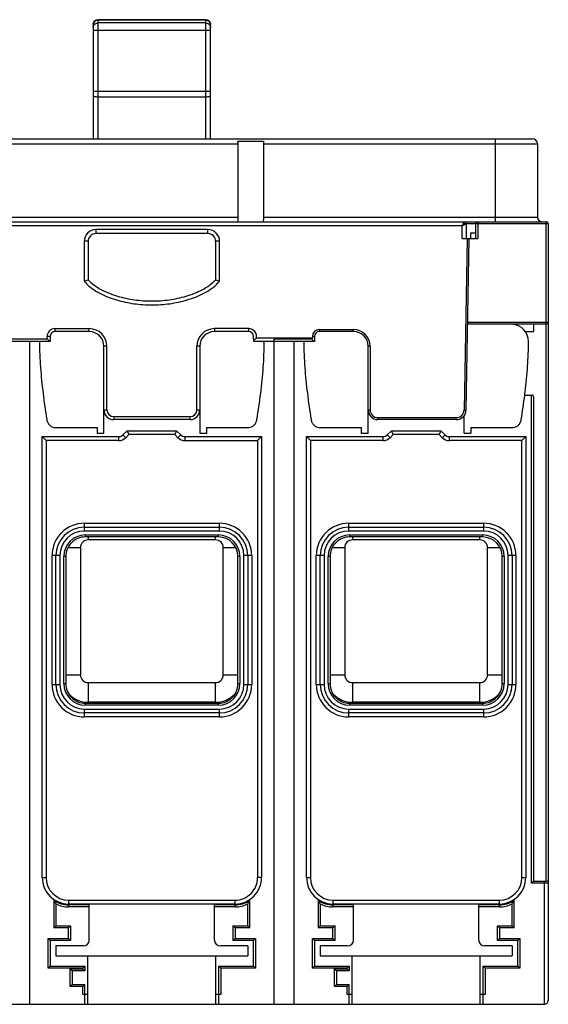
# Model space of a CAD drawing. Header units: millimetres. Extents: x 16 to 124, y 47 to 147.
# Tile 2 of 2: x 70 to 124, y 47 to 147. Entities that reach past the tile are written whole.
import ezdxf

# ---------------------------------------------------------------- set-up
doc = ezdxf.new("R2010")
doc.units = ezdxf.units.MM
doc.header["$LTSCALE"] = 12.585738
doc.layers.get('0').update_dxf_attribs({"linetype": 'CONTINUOUS'})

msp = doc.modelspace()

# ---------------------------------------------------------------- linework, layer by layer
at = {"color": 7, "linetype": 'Continuous'}
for p, q in [((78.15, 135.17), (78.15, 147.35)), ((78.15, 147.35), (89.15, 147.35)), ((89.15, 147.33), (78.15, 147.33)), ((89.15, 147.02), (78.15, 147.02)), ((89.15, 135.17), (89.15, 147.35)), ((77.65, 146.85), (77.65, 135.17)), ((89.15, 146.26), (78.15, 146.26)), ((89.65, 135.17), (89.65, 146.85)), ((78.15, 140.03), (89.15, 140.03)), ((89.15, 139.44), (78.15, 139.44)), ((17.76, 135.17), (122.54, 135.17)), ((92.42, 134.94), (92.42, 126.81)), ((92.42, 134.94), (95.06, 134.94)), ((95.06, 134.94), (95.06, 126.92)), ((118.75, 126.67), (118.75, 135.17)), ((17.26, 134.67), (92.42, 134.67)), ((92.42, 134.75), (92.42, 134.86)), ((95.06, 134.67), (123.04, 134.67)), ((123.04, 134.67), (123.04, 127.17)), ((17.26, 127.17), (92.42, 127.17)), ((95.06, 127.17), (123.04, 127.17)), ((24.54, 126.67), (123.95, 126.67)), ((115.35, 126.27), (24.95, 126.27)), ((77.93, 125.89), (77.93, 125.49)), ((89.37, 125.89), (77.93, 125.89)), ((89.37, 125.49), (89.37, 125.89)), ((92.42, 126.81), (92.41, 126.67)), ((115.35, 126.27), (115.75, 126.47)), ((115.35, 124.97), (115.35, 126.27)), ((124.15, 126.47), (115.55, 126.47)), ((115.75, 126.47), (115.75, 124.97)), ((116.75, 124.97), (116.75, 126.47)), ((116.95, 126.67), (116.95, 124.97)), ((123.95, 59.27), (123.95, 126.67)), ((124.15, 126.47), (124.15, 47.07)), ((89.37, 125.49), (77.93, 125.49)), ((115.35, 124.97), (116.95, 124.97)), ((115.86, 124.97), (115.55, 107.44)), ((115.75, 107.44), (116.06, 124.97)), ((116.21, 125.57), (116.75, 125.57)), ((116.21, 125.57), (116.21, 124.97)), ((76.73, 124.69), (76.73, 120.62)), ((77.13, 124.69), (76.73, 124.69)), ((77.13, 124.69), (77.13, 120.76)), ((90.17, 120.76), (90.17, 124.69)), ((90.57, 124.69), (90.17, 124.69)), ((90.57, 120.62), (90.57, 124.69)), ((115.91, 116.43), (124.15, 116.43)), ((123.95, 116.23), (115.91, 116.23)), ((122.65, 116.23), (122.65, 115.47)), ((72.95, 114.73), (72.95, 114.96)), ((73.25, 114.96), (72.95, 114.96)), ((73.25, 114.96), (73.25, 114.43)), ((73.75, 115.76), (73.75, 115.46)), ((73.75, 115.76), (77.25, 115.76)), ((77.25, 115.46), (73.75, 115.46)), ((77.25, 115.46), (77.25, 115.76)), ((90.05, 115.76), (90.05, 115.46)), ((93.55, 115.76), (90.05, 115.76)), ((93.55, 115.46), (90.05, 115.46)), ((93.55, 115.46), (93.55, 115.76)), ((94.08, 114.46), (94.05, 114.96)), ((100.05, 114.79), (94.33, 114.79)), ((100.25, 114.96), (100.05, 114.96)), ((100.05, 114.96), (100.05, 114.79)), ((100.25, 114.96), (100.25, 114.43)), ((100.75, 115.66), (104.25, 115.66)), ((100.75, 115.66), (100.75, 115.46)), ((104.25, 115.46), (100.75, 115.46)), ((104.25, 115.46), (104.25, 115.66)), ((121.8, 115.47), (122.65, 115.47)), ((73.25, 114.43), (67.05, 114.43)), ((67.35, 114.73), (72.95, 114.73)), ((71.15, 114.43), (71.15, 46.67)), ((73.25, 114.43), (72.95, 114.73)), ((79.05, 113.96), (78.75, 113.96)), ((78.75, 105.06), (78.75, 113.95)), ((79.05, 107.46), (79.05, 113.96)), ((88.25, 107.46), (88.25, 113.96)), ((88.55, 113.96), (88.25, 113.96)), ((88.55, 113.96), (88.55, 105.06)), ((96.15, 114.46), (94.08, 114.46)), ((99.98, 114.7), (96.15, 114.7)), ((96.15, 46.67), (96.15, 114.7)), ((100.25, 114.43), (96.15, 114.43)), ((98.15, 114.43), (98.15, 46.67)), ((105.95, 113.96), (105.75, 113.96)), ((105.75, 105.06), (105.75, 113.96)), ((105.95, 113.96), (105.95, 107.46)), ((121.75, 108.97), (122.45, 108.97)), ((122.45, 59.07), (122.45, 108.97)), ((122.65, 108.77), (122.65, 59.27)), ((78.75, 107.46), (79.05, 107.46)), ((79.75, 106.76), (79.75, 106.46)), ((79.75, 106.76), (87.55, 106.76)), ((87.55, 106.46), (87.55, 106.76)), ((88.25, 107.46), (88.55, 107.46)), ((105.75, 107.46), (105.95, 107.46)), ((115.55, 107.44), (115.75, 107.44)), ((115.55, 105.06), (115.55, 106.85)), ((87.55, 106.46), (79.75, 106.46)), ((106.75, 106.66), (114.75, 106.66)), ((106.75, 106.66), (106.75, 106.46)), ((114.75, 106.46), (106.75, 106.46)), ((114.75, 106.46), (114.75, 106.66)), ((72.45, 59.62), (72.45, 104.72)), ((72.45, 104.72), (80.28, 104.72)), ((72.85, 104.32), (72.45, 104.72)), ((73.96, 105.66), (78.05, 105.66)), ((78.05, 105.66), (78.05, 105.06)), ((78.05, 105.06), (78.75, 105.06)), ((80.28, 104.32), (80.28, 104.72)), ((80.7, 104.89), (81.12, 105.32)), ((80.7, 104.89), (80.98, 104.61)), ((80.98, 104.61), (81.29, 104.92)), ((81.12, 105.32), (86.18, 105.32)), ((81.12, 105.32), (81.29, 104.92)), ((86.01, 104.92), (81.29, 104.92)), ((86.18, 105.32), (86.01, 104.92)), ((86.01, 104.92), (86.32, 104.61)), ((86.18, 105.32), (86.6, 104.89)), ((86.32, 104.61), (86.6, 104.89)), ((87.02, 104.72), (94.85, 104.72)), ((87.02, 104.72), (87.02, 104.32)), ((88.55, 105.06), (89.25, 105.06)), ((89.25, 105.66), (93.34, 105.66)), ((89.25, 105.06), (89.25, 105.66)), ((94.85, 104.72), (94.45, 104.32)), ((94.85, 104.72), (94.85, 59.66)), ((99.45, 104.72), (107.28, 104.72)), ((99.45, 59.62), (99.45, 104.72)), ((99.45, 104.72), (99.85, 104.32)), ((100.96, 105.66), (105.05, 105.66)), ((105.05, 105.66), (105.05, 105.06)), ((105.05, 105.06), (105.75, 105.06)), ((107.28, 104.32), (107.28, 104.72)), ((107.7, 104.89), (108.12, 105.32)), ((107.7, 104.89), (107.98, 104.61)), ((107.98, 104.61), (108.29, 104.92)), ((108.12, 105.32), (113.18, 105.32)), ((108.29, 104.92), (108.12, 105.32)), ((113.01, 104.92), (108.29, 104.92)), ((113.18, 105.32), (113.01, 104.92)), ((113.01, 104.92), (113.32, 104.61)), ((113.18, 105.32), (113.6, 104.89)), ((113.32, 104.61), (113.6, 104.89)), ((114.02, 104.72), (121.85, 104.72)), ((114.02, 104.72), (114.02, 104.32)), ((115.55, 105.06), (116.25, 105.06)), ((116.25, 105.66), (120.34, 105.66)), ((116.25, 105.66), (116.25, 105.06)), ((121.45, 104.32), (121.85, 104.72)), ((121.85, 104.72), (121.85, 59.62)), ((72.85, 104.32), (72.85, 59.62)), ((80.28, 104.32), (72.85, 104.32)), ((87.02, 104.32), (94.45, 104.32)), ((94.45, 104.32), (94.45, 59.65)), ((107.28, 104.32), (99.85, 104.32)), ((99.85, 104.32), (99.85, 59.62)), ((121.45, 104.32), (114.02, 104.32)), ((121.45, 59.62), (121.45, 104.32)), ((76.75, 95.86), (90.55, 95.86)), ((76.75, 95.86), (76.75, 95.06)), ((90.55, 95.06), (90.55, 95.86)), ((103.75, 95.86), (117.55, 95.86)), ((103.75, 95.86), (103.75, 95.06)), ((117.55, 95.06), (117.55, 95.86)), ((76.75, 95.46), (90.55, 95.46)), ((90.55, 95.06), (76.75, 95.06)), ((76.85, 94.66), (90.45, 94.66)), ((76.85, 94.66), (76.85, 94.46)), ((90.45, 94.46), (90.45, 94.66)), ((103.75, 95.46), (117.55, 95.46)), ((117.55, 95.06), (103.75, 95.06)), ((103.85, 94.66), (117.45, 94.66)), ((103.85, 94.66), (103.85, 94.46)), ((117.45, 94.46), (117.45, 94.66)), ((90.45, 94.46), (76.85, 94.46)), ((77.15, 94.46), (77.15, 94.16)), ((90.15, 94.16), (77.15, 94.16)), ((90.15, 94.16), (90.15, 94.46)), ((117.45, 94.46), (103.85, 94.46)), ((104.15, 94.46), (104.15, 94.16)), ((117.15, 94.16), (104.15, 94.16)), ((117.15, 94.16), (117.15, 94.46)), ((76.35, 93.36), (75.06, 93.36)), ((76.35, 93.36), (76.35, 80.36)), ((92.24, 93.36), (90.95, 93.36)), ((90.95, 80.36), (90.95, 93.36)), ((103.35, 93.36), (102.06, 93.36)), ((103.35, 93.36), (103.35, 80.36)), ((119.24, 93.36), (117.95, 93.36)), ((117.95, 80.36), (117.95, 93.36)), ((74.25, 92.56), (73.45, 92.56)), ((73.45, 79.36), (73.45, 92.56)), ((73.85, 79.36), (73.85, 92.56)), ((74.25, 92.56), (74.25, 79.36)), ((74.85, 92.46), (74.65, 92.46)), ((74.65, 79.46), (74.65, 92.46)), ((74.85, 92.46), (74.85, 79.46)), ((92.65, 92.46), (92.45, 92.46)), ((92.45, 79.46), (92.45, 92.46)), ((92.65, 92.46), (92.65, 79.46)), ((93.85, 92.56), (93.05, 92.56)), ((93.05, 79.36), (93.05, 92.56)), ((93.45, 92.56), (93.45, 79.36)), ((93.85, 92.56), (93.85, 79.36)), ((101.25, 92.56), (100.45, 92.56)), ((100.45, 79.36), (100.45, 92.56)), ((100.85, 79.36), (100.85, 92.56)), ((101.25, 92.56), (101.25, 79.36)), ((101.85, 92.46), (101.65, 92.46)), ((101.65, 79.46), (101.65, 92.46)), ((101.85, 92.46), (101.85, 79.46)), ((119.65, 92.46), (119.45, 92.46)), ((119.45, 79.46), (119.45, 92.46)), ((119.65, 92.46), (119.65, 79.46)), ((120.85, 92.56), (120.05, 92.56)), ((120.05, 79.36), (120.05, 92.56)), ((120.45, 92.56), (120.45, 79.36)), ((120.85, 92.56), (120.85, 79.36)), ((74.85, 80.36), (76.35, 80.36)), ((77.15, 79.56), (90.15, 79.56)), ((77.15, 79.56), (77.15, 77.56)), ((90.15, 77.56), (90.15, 79.56)), ((90.95, 80.36), (92.45, 80.36)), ((101.85, 80.36), (103.35, 80.36)), ((104.15, 79.56), (117.15, 79.56)), ((104.15, 79.56), (104.15, 77.56)), ((117.15, 77.56), (117.15, 79.56)), ((117.95, 80.36), (119.45, 80.36)), ((73.45, 79.36), (74.25, 79.36)), ((74.65, 79.46), (74.85, 79.46)), ((92.45, 79.46), (92.65, 79.46)), ((93.05, 79.36), (93.85, 79.36)), ((100.45, 79.36), (101.25, 79.36)), ((101.65, 79.46), (101.85, 79.46)), ((119.45, 79.46), (119.65, 79.46)), ((120.05, 79.36), (120.85, 79.36)), ((90.15, 77.56), (77.15, 77.56)), ((117.15, 77.56), (104.15, 77.56)), ((76.75, 76.86), (90.55, 76.86)), ((76.75, 76.86), (76.75, 76.06)), ((76.85, 77.46), (90.45, 77.46)), ((76.85, 77.46), (76.85, 77.26)), ((90.45, 77.26), (76.85, 77.26)), ((90.45, 77.26), (90.45, 77.46)), ((90.55, 76.06), (90.55, 76.86)), ((103.75, 76.86), (117.55, 76.86)), ((103.75, 76.86), (103.75, 76.06)), ((103.85, 77.46), (117.45, 77.46)), ((103.85, 77.46), (103.85, 77.26)), ((117.45, 77.26), (103.85, 77.26)), ((117.45, 77.26), (117.45, 77.46)), ((117.55, 76.06), (117.55, 76.86)), ((90.55, 76.46), (76.75, 76.46)), ((90.55, 76.06), (76.75, 76.06)), ((117.55, 76.46), (103.75, 76.46)), ((117.55, 76.06), (103.75, 76.06)), ((72.45, 59.62), (72.85, 59.62)), ((94.45, 59.66), (94.85, 59.66)), ((99.45, 59.62), (99.85, 59.62)), ((121.45, 59.62), (121.85, 59.62)), ((122.45, 59.07), (122.65, 59.27)), ((124.15, 59.07), (122.45, 59.07)), ((122.65, 59.27), (123.95, 59.27)), ((123.75, 46.67), (123.75, 59.27)), ((73.65, 57.26), (73.65, 54.48)), ((73.85, 56.92), (73.85, 54.68)), ((75.15, 57.32), (92.15, 57.32)), ((75.15, 57.32), (75.15, 56.92)), ((92.15, 56.92), (75.15, 56.92)), ((77.25, 56.83), (75.15, 56.83)), ((75.15, 56.83), (75.15, 56.63)), ((77.25, 56.63), (75.15, 56.63)), ((77.25, 53.23), (77.25, 56.83)), ((92.15, 56.83), (90.05, 56.83)), ((90.05, 53.23), (90.05, 56.83)), ((92.15, 56.63), (90.05, 56.63)), ((92.15, 56.92), (92.15, 57.32)), ((92.15, 56.63), (92.15, 56.83)), ((93.45, 54.68), (93.45, 56.92)), ((93.65, 54.48), (93.65, 57.26)), ((100.65, 57.26), (100.65, 54.48)), ((100.85, 56.92), (100.85, 54.68)), ((102.15, 57.32), (119.15, 57.32)), ((102.15, 57.32), (102.15, 56.92)), ((119.15, 56.92), (102.15, 56.92)), ((104.25, 56.83), (102.15, 56.83)), ((102.15, 56.83), (102.15, 56.63)), ((104.25, 56.63), (102.15, 56.63)), ((104.25, 53.23), (104.25, 56.83)), ((119.15, 56.83), (117.05, 56.83)), ((117.05, 53.23), (117.05, 56.83)), ((119.15, 56.63), (117.05, 56.63)), ((119.15, 56.92), (119.15, 57.32)), ((119.15, 56.63), (119.15, 56.83)), ((120.45, 54.68), (120.45, 56.92)), ((120.65, 54.48), (120.65, 57.26)), ((73.85, 54.68), (73.65, 54.48)), ((75.15, 54.48), (73.65, 54.48)), ((73.85, 54.68), (75.35, 54.68)), ((75.35, 54.68), (75.15, 54.48)), ((75.15, 53.38), (75.15, 54.48)), ((75.35, 54.68), (75.35, 53.18)), ((91.95, 54.68), (93.45, 54.68)), ((91.95, 54.68), (92.15, 54.48)), ((91.95, 53.18), (91.95, 54.68)), ((93.65, 54.48), (92.15, 54.48)), ((92.15, 54.48), (92.15, 53.38)), ((93.45, 54.68), (93.65, 54.48)), ((100.85, 54.68), (100.65, 54.48)), ((102.15, 54.48), (100.65, 54.48)), ((100.85, 54.68), (102.35, 54.68)), ((102.35, 54.68), (102.15, 54.48)), ((102.15, 53.38), (102.15, 54.48)), ((102.35, 54.68), (102.35, 53.18)), ((118.95, 54.68), (120.45, 54.68)), ((118.95, 54.68), (119.15, 54.48)), ((118.95, 53.18), (118.95, 54.68)), ((120.65, 54.48), (119.15, 54.48)), ((119.15, 54.48), (119.15, 53.38)), ((120.45, 54.68), (120.65, 54.48)), ((73.05, 53.38), (75.15, 53.38)), ((73.25, 53.18), (73.05, 53.38)), ((73.05, 50.38), (73.05, 53.38)), ((75.35, 53.18), (75.15, 53.38)), ((91.95, 53.18), (92.15, 53.38)), ((92.15, 53.38), (94.25, 53.38)), ((94.05, 53.18), (94.25, 53.38)), ((94.25, 53.38), (94.25, 50.36)), ((100.05, 53.38), (102.15, 53.38)), ((100.25, 53.18), (100.05, 53.38)), ((100.05, 50.38), (100.05, 53.38)), ((102.35, 53.18), (102.15, 53.38)), ((118.95, 53.18), (119.15, 53.38)), ((119.15, 53.38), (121.25, 53.38)), ((121.05, 53.18), (121.25, 53.38)), ((121.25, 53.38), (121.25, 50.36)), ((75.35, 53.18), (73.25, 53.18)), ((73.25, 53.18), (73.25, 50.58)), ((76.65, 52.63), (73.85, 52.63)), ((73.85, 52.63), (73.85, 51.63)), ((93.45, 52.63), (90.65, 52.63)), ((94.05, 53.18), (91.95, 53.18)), ((93.45, 52.63), (93.45, 51.63)), ((94.05, 50.56), (94.05, 53.18)), ((102.35, 53.18), (100.25, 53.18)), ((100.25, 53.18), (100.25, 50.58)), ((103.65, 52.63), (100.85, 52.63)), ((100.85, 52.63), (100.85, 51.63)), ((120.45, 52.63), (117.65, 52.63)), ((121.05, 53.18), (118.95, 53.18)), ((120.45, 52.63), (120.45, 51.63)), ((121.05, 50.56), (121.05, 53.18)), ((73.85, 51.63), (93.45, 51.63)), ((77.1, 46.67), (77.1, 51.63)), ((90.2, 46.67), (90.2, 51.63)), ((100.85, 51.63), (120.45, 51.63)), ((104.1, 46.67), (104.1, 51.63)), ((117.2, 46.67), (117.2, 51.63)), ((73.25, 50.58), (73.05, 50.38)), ((76.6, 50.38), (73.05, 50.38)), ((73.25, 50.58), (76.8, 50.58)), ((76.8, 50.58), (76.6, 50.38)), ((76.6, 50.28), (76.6, 50.38)), ((76.8, 50.58), (76.8, 50.08)), ((90.5, 50.56), (94.05, 50.56)), ((90.7, 50.36), (90.5, 50.56)), ((90.5, 46.67), (90.5, 50.56)), ((94.25, 50.36), (90.7, 50.36)), ((90.7, 50.36), (90.7, 47.68)), ((94.05, 50.56), (94.25, 50.36)), ((100.25, 50.58), (100.05, 50.38)), ((103.6, 50.38), (100.05, 50.38)), ((100.25, 50.58), (103.8, 50.58)), ((103.8, 50.58), (103.6, 50.38)), ((103.6, 50.28), (103.6, 50.38)), ((103.8, 50.58), (103.8, 50.08)), ((117.5, 50.56), (121.05, 50.56)), ((117.7, 50.36), (117.5, 50.56)), ((117.5, 46.67), (117.5, 50.56)), ((121.25, 50.36), (117.7, 50.36)), ((117.7, 50.36), (117.7, 47.68)), ((121.05, 50.56), (121.25, 50.36)), ((75.3, 50.28), (76.6, 50.28)), ((75.5, 50.08), (75.3, 50.28)), ((75.3, 48.48), (75.3, 50.28)), ((76.8, 50.08), (75.5, 50.08)), ((75.5, 50.08), (75.5, 48.68)), ((76.8, 50.08), (76.6, 50.28)), ((102.3, 50.28), (103.6, 50.28)), ((102.5, 50.08), (102.3, 50.28)), ((102.3, 48.48), (102.3, 50.28)), ((103.8, 50.08), (102.5, 50.08)), ((102.5, 50.08), (102.5, 48.68)), ((103.8, 50.08), (103.6, 50.28)), ((75.5, 48.68), (75.3, 48.48)), ((76.6, 48.48), (75.3, 48.48)), ((75.5, 48.68), (76.8, 48.68)), ((76.8, 48.68), (76.6, 48.48)), ((76.6, 47.68), (76.6, 48.48)), ((76.8, 46.67), (76.8, 48.68)), ((102.5, 48.68), (102.3, 48.48)), ((103.6, 48.48), (102.3, 48.48)), ((102.5, 48.68), (103.8, 48.68)), ((103.8, 48.68), (103.6, 48.48)), ((103.6, 47.68), (103.6, 48.48)), ((103.8, 46.67), (103.8, 48.68)), ((77.1, 47.68), (76.6, 47.68)), ((90.7, 47.68), (90.2, 47.68)), ((104.1, 47.68), (103.6, 47.68)), ((117.7, 47.68), (117.2, 47.68)), ((16.55, 46.67), (123.75, 46.67))]:
    msp.add_line(p, q, dxfattribs=at)
for centre, radius, start, end in [((78.15, 146.85), 0.5, 90, 180), ((89.15, 146.85), 0.5, 0.0002, 90), ((122.54, 134.67), 0.5, 0, 90), ((106.67, 126.91), 11.62, 179.9488, 180.1513), ((123.54, 127.17), 0.5, 180, 270), ((77.93, 124.69), 1.2, 89.9737, 180.0231), ((89.37, 124.69), 1.2, 359.9736, 90.0233), ((115.55, 126.47), 0.2, 0, 90), ((116.95, 126.47), 0.2, 90, 180), ((123.95, 126.47), 0.2, 0, 90), ((77.93, 124.69), 0.798, 89.9696, 180.0304), ((89.37, 124.69), 0.798, 359.9696, 89.9811), ((70.21, 138.84), 19.36, 289.6839, 290.9466), ((79.47, 122.86), 3.54, 219.3789, 222.4873), ((96.88, 138.28), 18.76, 249.0332, 250.3361), ((87.83, 122.86), 3.54, 317.5176, 320.6215), ((120.33, 114.43), 1.8, 359.9845, 85.8672), ((123.95, 116.43), 0.2, 270, 360), ((73.75, 114.96), 0.8, 90, 180), ((73.75, 114.96), 0.5, 90, 180), ((77.25, 113.96), 1.8, 0.0077, 90), ((77.25, 113.96), 1.5, 359.9564, 90.0004), ((90.05, 113.96), 1.8, 90, 180), ((90.05, 113.96), 1.5, 90, 180), ((93.55, 114.96), 0.8, 347.7311, 90.0003), ((93.55, 114.96), 0.5, 0, 90), ((100.75, 114.96), 0.7, 90, 180), ((100.75, 114.96), 0.5, 90, 180), ((104.25, 113.96), 1.7, 0, 90), ((104.25, 113.96), 1.5, 0, 90), ((93.34, 115.92), 1.5, 299.0974, 303.2927), ((122.45, 108.77), 0.2, 0, 90), ((79.75, 107.46), 1, 180, 270), ((79.75, 107.46), 0.7, 180.016, 270), ((87.55, 107.46), 1, 270.0001, 360), ((87.55, 107.46), 0.7, 270, 360), ((106.75, 107.46), 1, 180, 270), ((106.75, 107.46), 0.8, 180, 270), ((114.75, 107.46), 1, 270, 359), ((114.75, 107.46), 0.8, 270, 359), ((80.28, 105.32), 0.6, 270, 315), ((87.02, 105.32), 0.6, 225, 270), ((107.28, 105.32), 0.6, 270, 315), ((114.02, 105.32), 0.6, 225, 270), ((80.28, 105.32), 1, 270, 315), ((87.02, 105.32), 1, 225, 270), ((107.28, 105.32), 1, 270, 315), ((114.02, 105.32), 1, 225, 270), ((76.75, 92.56), 3.3, 90, 180), ((90.55, 92.56), 3.3, 0, 90), ((103.75, 92.56), 3.3, 90, 180), ((117.55, 92.56), 3.3, 0, 90), ((76.75, 92.56), 2.9, 90, 180), ((76.75, 92.56), 2.5, 90, 180), ((76.85, 92.46), 2.2, 90, 180), ((90.45, 92.46), 2.2, 0, 90), ((90.55, 92.56), 2.9, 0, 90), ((90.55, 92.56), 2.5, 0, 90), ((103.75, 92.56), 2.9, 90, 180), ((103.75, 92.56), 2.5, 90, 180), ((103.85, 92.46), 2.2, 90, 180), ((117.45, 92.46), 2.2, 0, 90), ((117.55, 92.56), 2.9, 0, 90), ((117.55, 92.56), 2.5, 0, 90), ((76.85, 92.46), 2, 90, 180.0002), ((77.15, 93.36), 0.8, 90, 180), ((90.15, 93.36), 0.8, 0, 90), ((90.45, 92.46), 2, 0, 90), ((103.85, 92.46), 2, 90, 180.0002), ((104.15, 93.36), 0.8, 90, 180), ((117.15, 93.36), 0.8, 0, 90), ((117.45, 92.46), 2, 0, 90), ((77.15, 80.36), 0.8, 180.0004, 270), ((90.15, 80.36), 0.8, 270, 360), ((104.15, 80.36), 0.8, 180.0004, 270), ((117.15, 80.36), 0.8, 270, 360), ((76.75, 79.36), 3.3, 180, 270), ((76.75, 79.36), 2.9, 180, 270), ((76.75, 79.36), 2.5, 180, 270), ((76.85, 79.46), 2.2, 180, 270), ((76.85, 79.46), 2, 180, 270.0003), ((90.45, 79.46), 2.2, 270, 360), ((90.45, 79.46), 2, 269.9997, 360), ((90.55, 79.36), 3.3, 270, 360), ((90.55, 79.36), 2.9, 270, 360), ((90.55, 79.36), 2.5, 270, 360), ((103.75, 79.36), 3.3, 180, 270), ((103.75, 79.36), 2.9, 180, 270), ((103.75, 79.36), 2.5, 180, 270), ((103.85, 79.46), 2.2, 180, 270), ((103.85, 79.46), 2, 180, 270.0003), ((117.45, 79.46), 2.2, 270, 360), ((117.45, 79.46), 2, 269.9997, 360), ((117.55, 79.36), 3.3, 270, 360), ((117.55, 79.36), 2.9, 270, 360), ((117.55, 79.36), 2.5, 270, 360), ((77.15, 80.36), 2.8, 224.7178, 270), ((90.15, 80.36), 2.8, 270, 315.2822), ((104.15, 80.36), 2.8, 224.7178, 270), ((117.15, 80.36), 2.8, 270, 315.2822), ((75.15, 59.62), 2.7, 180, 270), ((75.15, 59.62), 2.3, 180, 270), ((92.15, 59.62), 2.7, 270, 0.8174), ((92.15, 59.62), 2.3, 270, 0.9018), ((102.15, 59.62), 2.7, 180, 270), ((102.15, 59.62), 2.3, 180, 270), ((119.15, 59.62), 2.7, 270, 360), ((119.15, 59.62), 2.3, 270, 360), ((123.95, 59.07), 0.2, 0, 90), ((79.61, 60.54), 6.8, 208.851, 212.1711), ((75.15, 59.63), 2.8, 237.6076, 270), ((75.15, 59.63), 3, 244.3207, 270), ((92.15, 59.63), 2.8, 270, 302.3924), ((92.15, 59.63), 3, 270, 295.6793), ((87.59, 60.61), 6.92, 327.8589, 331.119), ((106.61, 60.54), 6.8, 208.851, 212.1711), ((102.15, 59.63), 2.8, 237.6076, 270), ((102.15, 59.63), 3, 244.3207, 270), ((119.15, 59.63), 2.8, 270, 302.3924), ((119.15, 59.63), 3, 270, 295.6793), ((114.59, 60.61), 6.92, 327.8589, 331.119), ((76.65, 53.23), 0.6, 270, 360), ((90.65, 53.23), 0.6, 180, 270), ((103.65, 53.23), 0.6, 270, 360), ((117.65, 53.23), 0.6, 180, 270), ((123.75, 47.07), 0.4, 270, 360)]:
    msp.add_arc(centre, radius, start, end, dxfattribs=at)
for centre, start_param, end_param in [((78.15, 135.62), 1.570796, 1.677052), ((89.15, 135.62), -1.677055, -1.570796)]:
    msp.add_ellipse(centre, major_axis=(0, 4.31), ratio=0.116042, start_param=start_param, end_param=end_param, dxfattribs=at)
for points, knots in [([(77.65, 146.85), (77.65, 146.91), (77.68, 147.04), (77.79, 147.2), (77.95, 147.31), (78.09, 147.33), (78.15, 147.33)], [0, 0, 0, 0, 0.246436, 0.494974, 0.746456, 1, 1, 1, 1]), ([(77.65, 146.54), (77.65, 146.6), (77.68, 146.73), (77.79, 146.89), (77.95, 147), (78.09, 147.02), (78.15, 147.02)], [0, 0, 0, 0, 0.245693, 0.493863, 0.745685, 1, 1, 1, 1]), ([(89.15, 147.33), (89.21, 147.33), (89.35, 147.31), (89.51, 147.2), (89.62, 147.04), (89.65, 146.91), (89.65, 146.85)], [0, 0, 0, 0, 0.253543, 0.505026, 0.753564, 1, 1, 1, 1]), ([(89.15, 147.02), (89.21, 147.02), (89.35, 147), (89.51, 146.89), (89.62, 146.73), (89.65, 146.6), (89.65, 146.54)], [0, 0, 0, 0, 0.254174, 0.505854, 0.754167, 1, 1, 1, 1]), ([(78.15, 146.26), (78.12, 146.26), (78.05, 146.26), (77.96, 146.26), (77.88, 146.26), (77.8, 146.26), (77.75, 146.26), (77.71, 146.26), (77.69, 146.26), (77.67, 146.26), (77.66, 146.26), (77.66, 146.26), (77.65, 146.26), (77.65, 146.25)], [0, 0, 0, 0, 0.194596, 0.382469, 0.555304, 0.706696, 0.830991, 0.881509, 0.923532, 0.956589, 0.980455, 0.994954, 1, 1, 1, 1]), ([(89.65, 146.25), (89.65, 146.26), (89.65, 146.26), (89.64, 146.26), (89.63, 146.26), (89.61, 146.26), (89.59, 146.26), (89.55, 146.26), (89.5, 146.26), (89.42, 146.26), (89.34, 146.26), (89.25, 146.26), (89.18, 146.26), (89.15, 146.26)], [0, 0, 0, 0, 0.005037, 0.019514, 0.043351, 0.076381, 0.118357, 0.168804, 0.292998, 0.444398, 0.617341, 0.805354, 1, 1, 1, 1]), ([(77.65, 140.02), (77.65, 140.02), (77.66, 140.02), (77.66, 140.02), (77.67, 140.02), (77.69, 140.02), (77.71, 140.03), (77.75, 140.03), (77.8, 140.03), (77.88, 140.03), (77.96, 140.03), (78.05, 140.03), (78.12, 140.03), (78.15, 140.03)], [0, 0, 0, 0, 0.005039, 0.019522, 0.043369, 0.076412, 0.118416, 0.1689, 0.293152, 0.444571, 0.617464, 0.805389, 1, 1, 1, 1]), ([(89.15, 140.03), (89.18, 140.03), (89.25, 140.03), (89.34, 140.03), (89.42, 140.03), (89.5, 140.03), (89.55, 140.03), (89.59, 140.03), (89.61, 140.02), (89.63, 140.02), (89.64, 140.02), (89.65, 140.02), (89.65, 140.02), (89.65, 140.02)], [0, 0, 0, 0, 0.194611, 0.382536, 0.555429, 0.706848, 0.8311, 0.881584, 0.923588, 0.956631, 0.980478, 0.994961, 1, 1, 1, 1]), ([(78.15, 139.44), (78.09, 139.44), (77.97, 139.45), (77.83, 139.47), (77.74, 139.5), (77.68, 139.53), (77.65, 139.56), (77.65, 139.58)], [0, 0, 0, 0, 0.354908, 0.660493, 0.78204, 0.878629, 1, 1, 1, 1]), ([(89.65, 139.58), (89.65, 139.56), (89.62, 139.53), (89.56, 139.5), (89.47, 139.47), (89.33, 139.45), (89.21, 139.44), (89.15, 139.44)], [0, 0, 0, 0, 0.121371, 0.21796, 0.339507, 0.645092, 1, 1, 1, 1]), ([(95.06, 126.81), (95.06, 126.81), (95.06, 126.84), (95.06, 126.86), (95.06, 126.88)], [0, 0, 0, 0, 0.234703, 1, 1, 1, 1]), ([(95.1, 126.67), (95.1, 126.67), (95.08, 126.68), (95.07, 126.71), (95.06, 126.75), (95.06, 126.79), (95.06, 126.81)], [0, 0, 0, 0, 0.148558, 0.337815, 0.620812, 1, 1, 1, 1]), ([(115.35, 126.27), (115.38, 126.33), (115.44, 126.44), (115.5, 126.56), (115.52, 126.61)], [0, 0, 0, 0, 0.561635, 1, 1, 1, 1]), ([(115.52, 126.61), (115.52, 126.62), (115.53, 126.63), (115.54, 126.65), (115.55, 126.66), (115.55, 126.66), (115.55, 126.67), (115.55, 126.67), (115.55, 126.67)], [0, 0, 0, 0, 0.425729, 0.739743, 0.851948, 0.933241, 0.982844, 1, 1, 1, 1]), ([(76.86, 120.47), (77.06, 120.24), (77.54, 119.84), (78.59, 119.2), (80.03, 118.65), (81.82, 118.27), (83.65, 118.15), (85.48, 118.27), (87.27, 118.65), (88.71, 119.2), (89.76, 119.84), (90.24, 120.24), (90.44, 120.47)], [0, 0, 0, 0, 0.063359, 0.126189, 0.251035, 0.37556, 0.499988, 0.62442, 0.748951, 0.873802, 0.936636, 1, 1, 1, 1]), ([(77.13, 120.76), (77.32, 120.56), (77.75, 120.18), (78.75, 119.58), (80.13, 119.04), (81.87, 118.67), (83.65, 118.55), (85.43, 118.67), (87.17, 119.04), (88.55, 119.58), (89.55, 120.18), (89.98, 120.56), (90.17, 120.76)], [0, 0, 0, 0, 0.0625, 0.125, 0.25, 0.375, 0.5, 0.625, 0.75, 0.875, 0.9375, 1, 1, 1, 1]), ([(94.17, 114.66), (94.18, 114.67), (94.24, 114.71), (94.29, 114.75), (94.33, 114.79)], [0, 0, 0, 0, 0.247441, 1, 1, 1, 1]), ([(72.17, 114.43), (72.17, 113.55), (72.25, 111.79), (72.52, 109.13), (72.77, 107.36), (72.91, 106.47)], [0, 0, 0, 0, 0.330213, 0.66125, 1, 1, 1, 1]), ([(94.39, 106.47), (94.53, 107.36), (94.78, 109.13), (95.06, 111.8), (95.13, 113.57), (95.13, 114.46)], [0, 0, 0, 0, 0.338195, 0.668278, 1, 1, 1, 1]), ([(99.17, 114.43), (99.17, 113.55), (99.25, 111.79), (99.52, 109.13), (99.77, 107.36), (99.91, 106.47)], [0, 0, 0, 0, 0.330213, 0.66125, 1, 1, 1, 1]), ([(100.05, 114.63), (100.04, 114.64), (100.02, 114.67), (99.99, 114.69), (99.98, 114.7)], [0, 0, 0, 0, 0.503954, 1, 1, 1, 1]), ([(100.25, 114.43), (100.25, 114.43), (100.25, 114.43), (100.24, 114.44), (100.24, 114.45), (100.22, 114.46), (100.2, 114.48), (100.18, 114.5), (100.15, 114.53), (100.1, 114.58), (100.07, 114.61), (100.05, 114.63)], [0, 0, 0, 0, 0.008284, 0.029323, 0.06214, 0.105686, 0.218989, 0.355842, 0.506642, 0.666791, 1, 1, 1, 1]), ([(121.75, 108.97), (121.76, 109.08), (121.88, 110.06), (122.06, 111.88), (122.13, 113.59), (122.13, 114.43)], [0, 0, 0, 0, 0.062457, 0.53856, 1, 1, 1, 1]), ([(72.91, 106.47), (72.93, 106.36), (72.99, 106.16), (73.18, 105.9), (73.42, 105.72), (73.69, 105.64), (73.87, 105.65), (73.96, 105.66)], [0, 0, 0, 0, 0.218098, 0.432153, 0.63539, 0.826783, 1, 1, 1, 1]), ([(93.34, 105.66), (93.42, 105.65), (93.59, 105.64), (93.85, 105.71), (94.11, 105.88), (94.3, 106.14), (94.37, 106.36), (94.39, 106.47)], [0, 0, 0, 0, 0.160658, 0.343417, 0.549145, 0.772231, 1, 1, 1, 1]), ([(99.91, 106.47), (99.93, 106.36), (99.99, 106.16), (100.18, 105.9), (100.42, 105.72), (100.69, 105.64), (100.87, 105.65), (100.96, 105.66)], [0, 0, 0, 0, 0.218098, 0.432153, 0.63539, 0.826783, 1, 1, 1, 1]), ([(120.34, 105.66), (120.42, 105.65), (120.59, 105.64), (120.86, 105.71), (121.11, 105.88), (121.31, 106.14), (121.37, 106.36), (121.39, 106.47)], [0, 0, 0, 0, 0.160962, 0.344006, 0.54977, 0.77256, 1, 1, 1, 1])]:
    msp.add_open_spline(points, degree=3, knots=knots, dxfattribs=at)
for points in [[(99.98, 114.7), (100.01, 114.73), (100.03, 114.76), (100.05, 114.79)], [(121.39, 106.47), (121.52, 107.3), (121.64, 108.13), (121.75, 108.97)]]:
    msp.add_open_spline(points, degree=3, dxfattribs=at)

doc.saveas('drawing.dxf')
